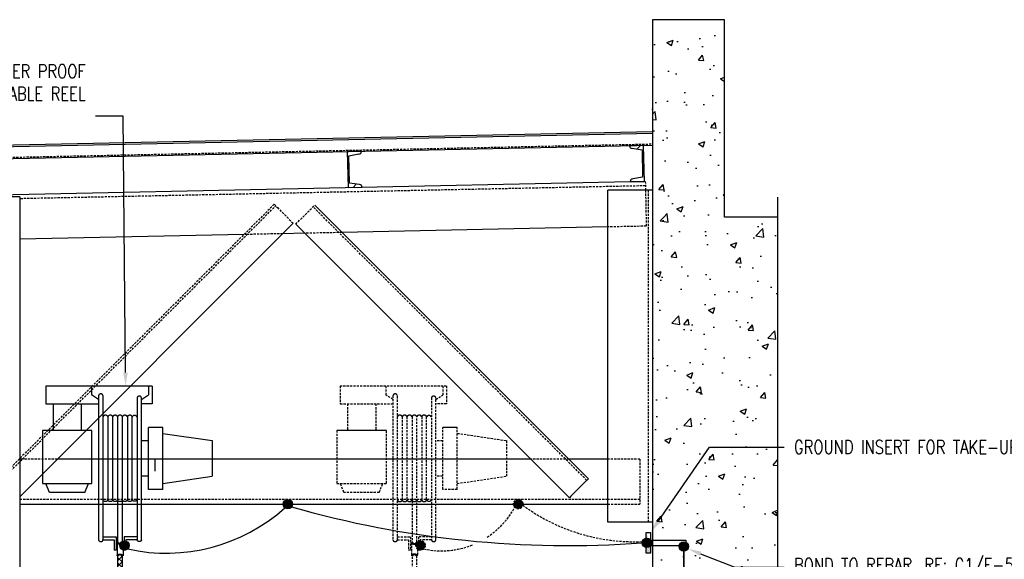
# Model space of a CAD drawing. Header units: inches. Extents: x 0 to 819, y -149 to 56.
# Tile 12 of 13: x 516 to 625, y -4 to 56. Entities that reach past the tile are written whole.
import ezdxf
from ezdxf import colors
from ezdxf.entities.mleader import LeaderData, LeaderLine
from ezdxf.math import Vec2, Vec3

# ---------------------------------------------------------------- set-up
doc = ezdxf.new("R2010")
doc.units = ezdxf.units.IN
doc.header["$MEASUREMENT"] = 0
doc.linetypes.add('HIDDEN', pattern=[0.375, 0.25, -0.125])
for name, color, linetype in [('E-ANNO-TEXT', 2, 'Continuous'), ('E-DETL-GRPH', 3, 'Continuous'), ('G-Anno-Std-Scrn', 250, 'Continuous'), ('G-ANNO-STD-SCRN-HIDD', 250, 'HIDDEN')]:
    doc.layers.add(name, color=color, linetype=linetype)
doc.styles.add('Annotative', font='romans.shx', dxfattribs={"width": 0.8, "height": 0.125})
pattern_1 = [(50, (-246.8986, -185.8906), (7.1726, -0.62752), [0.75, -8.25]), (355, (-246.8986, -185.891), (-1.387513, 7.52192), [0.6, -6.6]), (100.4514, (-246.301, -185.943), (5.78509, 6.8944), [0.6374, -7.01142]), (46.1842, (-246.899, -183.891), (10.67241, -1.65519), [1.125, -12.375]), (96.6356, (-246.009, -184.029), (9.34662, 9.74119), [0.9561, -10.51714]), (351.1842, (-246.899, -183.891), (9.34662, 9.74119), [0.9, -9.9]), (21, (-245.8986, -184.3906), (5.96907, -4.02619), [0.75, -8.25]), (326, (-245.8986, -184.391), (2.433153, 7.2515), [0.6, -6.6]), (71.4514, (-245.401, -184.726), (8.402224, 3.22531), [0.6374, -7.01142]), (37.5, (-246.8986, -185.8906), (0.1215986, 3.3289385), [0, -6.52, 0, -6.7, 0, -6.625]), (7.5, (-246.8986, -185.8906), (2.630695, 3.944117), [0, -3.82, 0, -6.37, 0, -2.525]), (327.5, (-249.1286, -185.8906), (5.338224, -0.225549), [0, -2.5, 0, -7.8, 0, -10.35]), (317.5, (-250.1286, -185.8906), (5.831862, 1.00105), [0, -3.25, 0, -5.18, 0, -7.35])]
pattern_2 = [(45, (574.0264, -82.8906), (-2.37588, 2.37588), []), (45, (574.0264, -79.2906), (-2.37588, 2.37588), [])]

msp = doc.modelspace()

# ---------------------------------------------------------------- hatches: boundary and pattern name
at = {"layer": 'E-DETL-GRPH', "lineweight": -3}
h = msp.add_hatch(color=8, dxfattribs=at)
h.dxf.hatch_style = 1
h.paths.add_polyline_path([(546.2, 2.11, 1), (545.15, 2.11, 1)])
h = msp.add_hatch(color=8, dxfattribs=at)
h.dxf.hatch_style = 1
h.paths.add_polyline_path([(585.61, -3.36), (586.08, -3.36), (586.08, -2.53), (585.61, -1.06)])
h = msp.add_hatch(color=8, dxfattribs=at)
h.dxf.hatch_style = 1
h.paths.add_polyline_path([(528.01, -2.5, 1), (526.96, -2.5, 1)])
h = msp.add_hatch(color=8, dxfattribs=at)
h.dxf.hatch_style = 1
h.paths.add_polyline_path([(586.2, -2.21, 1), (585.15, -2.21, 1)])
h = msp.add_hatch(color=8, dxfattribs=at)
h.dxf.hatch_style = 1
h.paths.add_polyline_path([(590.32, -2.61, 1), (589.27, -2.61, 1)])
h = msp.add_hatch(dxfattribs=at)
h.set_pattern_fill('ANSI37', color=256, scale=3.5)
h.set_pattern_definition([(45, (-66.75683, 0), (-0.30935922, 0.30935922), []), (135, (-66.75683, 0), (-0.30935922, -0.30935922), [])])
edge = h.paths.add_edge_path()
edge.add_arc((528.75, -41.79), 2.04, 180.0001, 270.0001)
edge.add_line((528.75, -43.83), (540.18, -43.83))
edge.add_line((540.18, -43.83), (540.18, -43.29))
edge.add_line((540.18, -43.29), (528.75, -43.29))
edge.add_arc((528.75, -41.79), 1.5, 180.0001, 270.0001, ccw=False)
edge.add_line((527.25, -41.79), (527.25, -3.75))
edge.add_arc((526.98, -3.84), 0.288, 19.5312, 160.4688)
edge.add_line((526.71, -3.75), (526.71, -41.79))
at = {"layer": 'G-Anno-Std-Scrn', "lineweight": -3}
h = msp.add_hatch(dxfattribs=at)
h.set_pattern_fill('AR-CONC', color=256, style=0)
h.set_pattern_definition(pattern_1)
h.paths.add_polyline_path([(586.31, 34.11), (594.31, 34.11), (594.31, 56.11), (586.31, 56.11)])
h = msp.add_hatch(dxfattribs=at)
h.set_pattern_fill('FP_3', color=256, style=0, pattern_type=2)
h.set_pattern_definition(pattern_2)
h.paths.add_polyline_path([(583.82, 38.06), (585.4, 38.09), (585.31, 42.09), (583.73, 42.06), (583.83, 41.85), (584.04, 41.77), (585.14, 41.61), (585.2, 38.56), (584.11, 38.36), (583.9, 38.27)])
h = msp.add_hatch(dxfattribs=at)
h.set_pattern_fill('FP_3', color=256, style=0, pattern_type=2)
h.set_pattern_definition(pattern_2)
h.paths.add_polyline_path([(552.38, 37.41), (553.96, 37.44), (553.86, 37.65), (553.65, 37.73), (552.55, 37.88), (552.49, 40.94), (553.58, 41.14), (553.79, 41.23), (553.87, 41.44), (552.29, 41.41), (552.32, 40.21)])
h = msp.add_hatch(dxfattribs=at)
h.set_pattern_fill('AR-CONC', color=256, style=0)
h.set_pattern_definition(pattern_1)
h.paths.add_polyline_path([(586.31, -17.89), (600.23, -17.89), (600.23, 34.11), (586.31, 34.11), (586.31, -3.88)])
at = {"layer": 'G-ANNO-STD-SCRN-HIDD', "lineweight": -3}
h = msp.add_hatch(color=256, dxfattribs=at)
h.dxf.hatch_style = 1
h.paths.add_polyline_path([(571.87, 2.11, 1), (570.82, 2.11, 1)])

# ---------------------------------------------------------------- linework, layer by layer
at = {"layer": 'E-DETL-GRPH', "lineweight": -3}
for p, q in [((530.56, 15.27), (518.73, 15.27)), ((518.73, 15.27), (518.73, 13.3)), ((523.81, 15.27), (523.81, 14.28)), ((524.59, 13.79), (523.81, 14.28)), ((529.37, 13.79), (530.16, 14.28)), ((530.16, 15.27), (530.16, 14.28)), ((530.56, 15.27), (530.56, 13.3)), ((518.73, 13.3), (524.59, 13.3)), ((519.52, 13.3), (519.52, 10.33)), ((522.67, 13.3), (522.67, 10.33)), ((524.59, 14.2), (524.59, -1.87)), ((525.09, -1.87), (525.09, 14.2)), ((528.88, 13.95), (528.88, -1.87)), ((530.56, 13.3), (529.35, 13.3)), ((529.37, -1.87), (529.37, 13.95)), ((525.63, 11.83), (525.63, 2.62)), ((526.17, 2.62), (526.17, 11.83)), ((526.71, 11.83), (526.71, -2.08)), ((527.25, -2.08), (527.25, 11.83)), ((527.8, 11.83), (527.8, 2.62)), ((528.34, 2.62), (528.34, 11.8)), ((518.34, 10.33), (518.34, 4.41)), ((523.86, 10.33), (518.34, 10.33)), ((523.86, 4.41), (523.86, 10.33)), ((530.16, 3.75), (530.16, 10.66)), ((531.74, 10.66), (530.16, 10.66)), ((531.74, 3.75), (531.74, 10.66)), ((531.77, 10), (537.26, 9.19)), ((530.16, 9.18), (529.37, 9.18)), ((537.26, 9.19), (537.26, 5.22)), ((518.34, 4.41), (523.86, 4.41)), ((519.13, 3.42), (518.73, 4.41)), ((523.07, 3.42), (523.46, 4.41)), ((530.16, 5.23), (529.37, 5.23)), ((531.74, 4.41), (537.23, 5.22)), ((523.07, 3.42), (519.13, 3.42)), ((531.74, 3.75), (530.16, 3.75)), ((525.09, -1.54), (526.54, -1.54)), ((525.09, -1.87), (526.34, -1.87)), ((526.34, -1.87), (526.34, -3.02)), ((526.54, -1.54), (526.54, -3.02)), ((526.65, -2.17), (526.65, -3.65)), ((527.32, -2.17), (527.32, -3.65)), ((528.88, -1.54), (527.43, -1.54)), ((527.43, -1.54), (527.43, -3.02)), ((528.88, -1.87), (527.63, -1.87)), ((527.63, -1.87), (527.63, -3.02)), ((526.54, -3.02), (526.34, -3.02)), ((527.63, -3.02), (527.43, -3.02))]:
    msp.add_line(p, q, dxfattribs=at)
for points in [[(525.09, 14.2, 0.059372), (525.08, 14.24, 0.056924), (525.06, 14.28, 0.05343), (525.03, 14.32, 0.049731), (525, 14.35, 0.046464), (524.96, 14.37, 0.043989), (524.91, 14.39, 0.042469), (524.87, 14.39, 0.041958), (524.82, 14.39, 0.042469), (524.77, 14.39, 0.043989), (524.72, 14.37, 0.046464), (524.68, 14.35, 0.049731), (524.65, 14.32, 0.05343), (524.62, 14.28, 0.056924), (524.6, 14.24, 0.059372), (524.59, 14.2, 0.059372)], [(529.37, 13.95, 0.059372), (529.36, 13.99, 0.056924), (529.35, 14.03, 0.05343), (529.32, 14.06, 0.049731), (529.29, 14.09, 0.046464), (529.25, 14.12, 0.043989), (529.2, 14.13, 0.042469), (529.15, 14.14, 0.041958), (529.1, 14.14, 0.042469), (529.05, 14.13, 0.043989), (529.01, 14.12, 0.046464), (528.97, 14.09, 0.049731), (528.93, 14.06, 0.05343), (528.91, 14.03, 0.056924), (528.89, 13.99, 0.059372), (528.88, 13.95, 0.059372)], [(525.63, 11.83, 0.058305), (525.61, 11.87, 0.055226), (525.59, 11.92, 0.051535), (525.56, 11.95, 0.047994), (525.51, 11.98, 0.045095), (525.47, 12, 0.043088), (525.41, 12.02, 0.042071), (525.36, 12.02, 0.042071), (525.3, 12.02, 0.043088), (525.25, 12, 0.045095), (525.2, 11.98, 0.047994), (525.16, 11.95, 0.051535), (525.13, 11.92, 0.055226), (525.1, 11.87, 0.058305), (525.09, 11.83, 0.058305)], [(526.17, 11.83, 0.058305), (526.16, 11.87, 0.055226), (526.13, 11.92, 0.051535), (526.1, 11.95, 0.047994), (526.06, 11.98, 0.045095), (526.01, 12, 0.043088), (525.95, 12.02, 0.042071), (525.9, 12.02, 0.042071), (525.85, 12.02, 0.043088), (525.79, 12, 0.045095), (525.74, 11.98, 0.047994), (525.7, 11.95, 0.051535), (525.67, 11.92, 0.055226), (525.64, 11.87, 0.058305), (525.63, 11.83, 0.058305)], [(526.71, 11.83, 0.058305), (526.7, 11.87, 0.055226), (526.67, 11.92, 0.051535), (526.64, 11.95, 0.047994), (526.6, 11.98, 0.045095), (526.55, 12, 0.043088), (526.5, 12.02, 0.042071), (526.44, 12.02, 0.042071), (526.39, 12.02, 0.043088), (526.33, 12, 0.045095), (526.29, 11.98, 0.047994), (526.24, 11.95, 0.051535), (526.21, 11.92, 0.055226), (526.19, 11.87, 0.058305), (526.17, 11.83, 0.058305)], [(527.25, 11.83, 0.058305), (527.24, 11.87, 0.055226), (527.22, 11.92, 0.051535), (527.18, 11.95, 0.047994), (527.14, 11.98, 0.045095), (527.09, 12, 0.043088), (527.04, 12.02, 0.042071), (526.98, 12.02, 0.042071), (526.93, 12.02, 0.043088), (526.88, 12, 0.045095), (526.83, 11.98, 0.047994), (526.79, 11.95, 0.051535), (526.75, 11.92, 0.055226), (526.73, 11.87, 0.058305), (526.71, 11.83, 0.058305)], [(527.8, 11.83, 0.058305), (527.78, 11.87, 0.055226), (527.76, 11.92, 0.051535), (527.72, 11.95, 0.047994), (527.68, 11.98, 0.045095), (527.63, 12, 0.043088), (527.58, 12.02, 0.042071), (527.53, 12.02, 0.042071), (527.47, 12.02, 0.043088), (527.42, 12, 0.045095), (527.37, 11.98, 0.047994), (527.33, 11.95, 0.051535), (527.29, 11.92, 0.055226), (527.27, 11.87, 0.058305), (527.25, 11.83, 0.058305)], [(528.34, 11.83, 0.058305), (528.32, 11.87, 0.055226), (528.3, 11.92, 0.051535), (528.27, 11.95, 0.047994), (528.22, 11.98, 0.045095), (528.17, 12, 0.043088), (528.12, 12.02, 0.042071), (528.07, 12.02, 0.042071), (528.01, 12.02, 0.043088), (527.96, 12, 0.045095), (527.91, 11.98, 0.047994), (527.87, 11.95, 0.051535), (527.84, 11.92, 0.055226), (527.81, 11.87, 0.058305), (527.8, 11.83, 0.058305)], [(528.88, 11.8, 0.058305), (528.87, 11.84, 0.055226), (528.84, 11.88, 0.051535), (528.81, 11.92, 0.047994), (528.77, 11.95, 0.045095), (528.72, 11.97, 0.043088), (528.66, 11.98, 0.042071), (528.61, 11.99, 0.042071), (528.55, 11.98, 0.043088), (528.5, 11.97, 0.045095), (528.45, 11.95, 0.047994), (528.41, 11.92, 0.051535), (528.38, 11.88, 0.055226), (528.35, 11.84, 0.058305), (528.34, 11.8, 0.058305)], [(525.63, 2.58, -0.058305), (525.61, 2.54, -0.055226), (525.59, 2.5, -0.051535), (525.56, 2.46, -0.047994), (525.51, 2.43, -0.045095), (525.47, 2.41, -0.043088), (525.41, 2.4, -0.042071), (525.36, 2.39, -0.042071), (525.3, 2.4, -0.043088), (525.25, 2.41, -0.045095), (525.2, 2.43, -0.047994), (525.16, 2.46, -0.051535), (525.13, 2.5, -0.055226), (525.1, 2.54, -0.058305), (525.09, 2.58, -0.058305)], [(526.17, 2.58, -0.058305), (526.16, 2.54, -0.055226), (526.13, 2.5, -0.051535), (526.1, 2.46, -0.047994), (526.06, 2.43, -0.045095), (526.01, 2.41, -0.043088), (525.95, 2.4, -0.042071), (525.9, 2.39, -0.042071), (525.85, 2.4, -0.043088), (525.79, 2.41, -0.045095), (525.74, 2.43, -0.047994), (525.7, 2.46, -0.051535), (525.67, 2.5, -0.055226), (525.64, 2.54, -0.058305), (525.63, 2.58, -0.058305)], [(526.71, 2.58, -0.058305), (526.7, 2.54, -0.055226), (526.67, 2.5, -0.051535), (526.64, 2.46, -0.047994), (526.6, 2.43, -0.045095), (526.55, 2.41, -0.043088), (526.5, 2.4, -0.042071), (526.44, 2.39, -0.042071), (526.39, 2.4, -0.043088), (526.33, 2.41, -0.045095), (526.29, 2.43, -0.047994), (526.24, 2.46, -0.051535), (526.21, 2.5, -0.055226), (526.19, 2.54, -0.058305), (526.17, 2.58, -0.058305)], [(527.25, 2.58, -0.058305), (527.24, 2.54, -0.055226), (527.22, 2.5, -0.051535), (527.18, 2.46, -0.047994), (527.14, 2.43, -0.045095), (527.09, 2.41, -0.043088), (527.04, 2.4, -0.042071), (526.98, 2.39, -0.042071), (526.93, 2.4, -0.043088), (526.88, 2.41, -0.045095), (526.83, 2.43, -0.047994), (526.79, 2.46, -0.051535), (526.75, 2.5, -0.055226), (526.73, 2.54, -0.058305), (526.71, 2.58, -0.058305)], [(527.8, 2.58, -0.058305), (527.78, 2.54, -0.055226), (527.76, 2.5, -0.051535), (527.72, 2.46, -0.047994), (527.68, 2.43, -0.045095), (527.63, 2.41, -0.043088), (527.58, 2.4, -0.042071), (527.53, 2.39, -0.042071), (527.47, 2.4, -0.043088), (527.42, 2.41, -0.045095), (527.37, 2.43, -0.047994), (527.33, 2.46, -0.051535), (527.29, 2.5, -0.055226), (527.27, 2.54, -0.058305), (527.25, 2.58, -0.058305)], [(528.34, 2.58, -0.058305), (528.32, 2.54, -0.055226), (528.3, 2.5, -0.051535), (528.27, 2.46, -0.047994), (528.22, 2.43, -0.045095), (528.17, 2.41, -0.043088), (528.12, 2.4, -0.042071), (528.07, 2.39, -0.042071), (528.01, 2.4, -0.043088), (527.96, 2.41, -0.045095), (527.91, 2.43, -0.047994), (527.87, 2.46, -0.051535), (527.84, 2.5, -0.055226), (527.81, 2.54, -0.058305), (527.8, 2.58, -0.058305)], [(528.88, 2.62, -0.058305), (528.87, 2.57, -0.055226), (528.84, 2.53, -0.051535), (528.81, 2.5, -0.047994), (528.77, 2.47, -0.045095), (528.72, 2.44, -0.043088), (528.66, 2.43, -0.042071), (528.61, 2.43, -0.042071), (528.55, 2.43, -0.043088), (528.5, 2.44, -0.045095), (528.45, 2.47, -0.047994), (528.41, 2.5, -0.051535), (528.38, 2.53, -0.055226), (528.35, 2.57, -0.058305), (528.34, 2.62, -0.058305)], [(526.65, -2.17, 0.052334), (526.68, -2.22, 0.048901), (526.73, -2.26, 0.045697), (526.78, -2.3, 0.043107), (526.85, -2.33, 0.041322), (526.91, -2.34, 0.040418), (526.98, -2.35, 0.040418), (527.05, -2.34, 0.041322), (527.12, -2.33, 0.043107), (527.19, -2.3, 0.045697), (527.24, -2.26, 0.048901), (527.29, -2.22, 0.052334), (527.32, -2.17, 0.052334)], [(527.25, -2.08, -0.058305), (527.24, -2.12, -0.055226), (527.22, -2.16, -0.051535), (527.18, -2.2, -0.047994), (527.14, -2.23, -0.045095), (527.09, -2.25, -0.043088), (527.04, -2.27, -0.042071), (526.98, -2.27, -0.042071), (526.93, -2.27, -0.043088), (526.88, -2.25, -0.045095), (526.83, -2.23, -0.047994), (526.79, -2.2, -0.051535), (526.75, -2.16, -0.055226), (526.73, -2.12, -0.058305), (526.71, -2.08, -0.058305)], [(529.37, -1.87, -0.059372), (529.36, -1.91, -0.056924), (529.35, -1.95, -0.05343), (529.32, -1.99, -0.049731), (529.29, -2.02, -0.046464), (529.25, -2.04, -0.043989), (529.2, -2.06, -0.042469), (529.15, -2.06, -0.041958), (529.1, -2.06, -0.042469), (529.05, -2.06, -0.043989), (529.01, -2.04, -0.046464), (528.97, -2.02, -0.049731), (528.93, -1.99, -0.05343), (528.91, -1.95, -0.056924), (528.89, -1.91, -0.059372), (528.88, -1.87, -0.059372)], [(526.65, -3.65, -0.052334), (526.68, -3.59, -0.048901), (526.73, -3.55, -0.045697), (526.78, -3.51, -0.043107), (526.85, -3.48, -0.041322), (526.91, -3.47, -0.040418), (526.98, -3.46, -0.040418), (527.05, -3.47, -0.041322), (527.12, -3.48, -0.043107), (527.19, -3.51, -0.045697), (527.24, -3.55, -0.048901), (527.29, -3.59, -0.052334), (527.32, -3.65, -0.052334)], [(540.18, -43.29), (528.75, -43.29, -0.414215), (527.25, -41.79), (527.25, -3.75, 0.706322), (526.71, -3.75), (526.71, -41.79, 0.414215), (528.75, -43.83), (540.18, -43.83)]]:
    msp.add_lwpolyline(points, format="xyb", dxfattribs=at)
msp.add_lwpolyline([(586.08, -2.53), (586.08, -3.36), (585.61, -3.36), (585.61, -1.06), (586.08, -1.06), (586.08, -1.9), (590.02, -1.9), (590.02, -2.53)], close=True, dxfattribs=at)
at = {"layer": 'E-DETL-GRPH', "lineweight": -3, "const_width": 0.2}
msp.add_lwpolyline([(589.79, -3.13), (589.79, -53.98)], dxfattribs=at)
at = {"layer": 'E-DETL-GRPH', "lineweight": -3}
for centre in [(545.68, 2.11), (527.48, -2.5), (585.67, -2.21), (589.79, -2.61)]:
    msp.add_circle(centre, 0.526, dxfattribs=at)
for centre, radius, start, end in [((532.13, 16.43), 19.79, 257.4848, 311.8993), ((576.95, 110.11), 112.62, 254.1027, 274.1766), ((524.77, -1.86), 0.176, 184.554, 198.145), ((524.78, -1.86), 0.187, 198.1872, 211.219), ((524.8, -1.85), 0.206, 211.2364, 223.4699), ((524.81, -1.83), 0.229, 223.4652, 234.8534), ((524.83, -1.81), 0.253, 234.8346, 245.4757), ((524.84, -1.79), 0.275, 245.45, 255.525), ((524.84, -1.78), 0.29, 255.4966, 265.2239), ((524.84, -1.77), 0.295, 265.1948, 274.8052), ((524.84, -1.78), 0.29, 274.7761, 284.5034), ((524.85, -1.79), 0.275, 284.475, 294.5501), ((524.85, -1.81), 0.253, 294.5243, 305.1654), ((524.87, -1.83), 0.229, 305.1466, 316.5348), ((524.89, -1.85), 0.206, 316.5301, 328.7636), ((524.9, -1.86), 0.187, 328.781, 341.8128), ((524.91, -1.86), 0.176, 341.855, 355.446)]:
    msp.add_arc(centre, radius, start, end, dxfattribs=at)
at = {"layer": 'G-Anno-Std-Scrn', "lineweight": -3}
for p, q in [((594.31, 56.11), (586.31, 56.11)), ((586.31, 56.11), (586.31, -31.89)), ((594.31, 34.11), (594.31, 56.11)), ((586.31, 43.61), (500.81, 41.83)), ((500.81, 41.68), (586.31, 43.46)), ((500.81, 40.33), (586.31, 42.11)), ((585.31, 42.09), (583.73, 42.06)), ((584.03, 41.77), (584.04, 41.77)), ((584.04, 41.77), (585.14, 41.61)), ((585.4, 38.09), (585.31, 42.09)), ((585.31, 42.09), (585.32, 42.09)), ((553.87, 41.44), (552.29, 41.41)), ((552.29, 41.41), (552.38, 37.41)), ((552.49, 40.94), (553.58, 41.14)), ((552.55, 37.88), (552.49, 40.94)), ((585.14, 41.61), (585.2, 38.56)), ((585.2, 38.56), (584.11, 38.36)), ((511.91, 36.57), (583.82, 38.06)), ((552.38, 37.41), (553.96, 37.44)), ((553.65, 37.73), (552.55, 37.88)), ((583.82, 38.06), (585.4, 38.09)), ((585.4, 38.09), (585.4, 38.09)), ((515.81, 36.36), (506.81, 36.36)), ((515.81, 36.36), (515.81, 7.19)), ((581.31, 0.11), (581.31, 37.11)), ((586.31, 37.11), (581.31, 37.11)), ((579.16, 4.94), (548.67, 35.43)), ((600.23, 34.11), (594.31, 34.11)), ((515.81, 2.94), (546.28, 33.41)), ((546.55, 33.31), (577.04, 2.82)), ((581.31, 33.01), (551.71, 32.39)), ((540.78, 32.16), (515.81, 31.64)), ((547.55, 32.3), (545.12, 32.25)), ((556.65, 10.33), (551.13, 10.33)), ((564.53, 10.66), (562.95, 10.66)), ((515.81, 7.18), (515.81, 6.83)), ((515.81, 6.83), (515.81, -53.89)), ((572.74, 7.11), (519.98, 7.11)), ((530.88, 5.8), (530.88, 7.11)), ((581.31, 7.11), (576.99, 7.11)), ((578.81, 4.58), (577.22, 2.99)), ((579.16, 4.94), (578.81, 4.58)), ((515.81, 2.11), (581.31, 2.11)), ((586.31, 0.11), (581.31, 0.11))]:
    msp.add_line(p, q, dxfattribs=at)
msp.add_lwpolyline([(600.23, 36.31), (600.23, -8.89), (601.73, -9.39), (598.73, -10.39), (600.23, -10.89), (600.23, -56.09)], dxfattribs=at)
for centre, radius, start, end in [((584.03, 42.06), 0.296, 181.19, 271.19), ((553.58, 41.43), 0.296, 271.19, 1.19), ((553.66, 37.43), 0.296, 1.19, 91.19), ((584.11, 38.06), 0.296, 91.19, 181.19), ((557.62, -1.81), 0.253, 234.8346, 245.4757), ((557.63, -1.79), 0.275, 245.45, 255.525), ((557.63, -1.78), 0.29, 255.4966, 265.2239), ((557.63, -1.77), 0.295, 265.1948, 274.8052)]:
    msp.add_arc(centre, radius, start, end, dxfattribs=at)
at = {"layer": 'G-ANNO-STD-SCRN-HIDD', "lineweight": -3}
for p, q in [((500.81, 40.48), (586.31, 42.26)), ((585.51, 37.59), (515.81, 36.15)), ((583.82, 38.06), (585.39, 38.09)), ((585.4, 38.09), (585.5, 38.09)), ((585.5, 38.09), (585.52, 37.11)), ((585.52, 37.11), (585.6, 33.09)), ((585.81, 37.11), (585.81, 0.11)), ((544.16, 35.53), (513.56, 4.94)), ((513.74, 4.76), (544.33, 35.36)), ((544.16, 35.53), (544.51, 35.18)), ((544.51, 35.18), (546.1, 33.59)), ((546.55, 33.31), (548.67, 35.43)), ((578.98, 4.76), (548.49, 35.25)), ((546.1, 33.59), (546.28, 33.41)), ((585.6, 33.09), (581.31, 33.01)), ((541.14, 32.17), (540.79, 32.16)), ((545.12, 32.25), (541.15, 32.17)), ((551.36, 32.38), (547.55, 32.3)), ((551.71, 32.39), (551.36, 32.38)), ((563.35, 15.27), (551.52, 15.27)), ((551.52, 15.27), (551.52, 13.3)), ((556.6, 15.27), (556.6, 14.28)), ((557.39, 13.79), (556.6, 14.28)), ((562.17, 13.79), (562.95, 14.28)), ((562.95, 15.27), (562.95, 14.28)), ((563.35, 15.27), (563.35, 13.3)), ((551.52, 13.3), (557.39, 13.3)), ((552.31, 13.3), (552.31, 10.33)), ((555.47, 13.3), (555.47, 10.33)), ((557.39, 14.2), (557.39, -1.87)), ((557.88, -1.87), (557.88, 14.2)), ((561.67, 13.95), (561.67, -1.87)), ((563.35, 13.3), (562.14, 13.3)), ((562.17, -1.87), (562.17, 13.95)), ((558.42, 11.83), (558.42, 2.62)), ((558.96, 2.62), (558.96, 11.83)), ((559.51, 11.83), (559.51, -2.08)), ((560.05, -2.08), (560.05, 11.83)), ((560.59, 11.83), (560.59, 2.62)), ((561.13, 2.62), (561.13, 11.8)), ((551.13, 10.33), (551.13, 4.41)), ((556.65, 4.41), (556.65, 10.33)), ((562.95, 3.75), (562.95, 10.66)), ((564.53, 3.75), (564.53, 10.66)), ((564.56, 10), (570.05, 9.19)), ((562.95, 9.18), (562.17, 9.18)), ((570.05, 9.19), (570.05, 5.22)), ((516.08, 7.11), (515.81, 7.11)), ((519.97, 7.11), (516.09, 7.11)), ((576.63, 7.11), (572.75, 7.11)), ((576.99, 7.11), (576.64, 7.11)), ((584.9, 7.11), (581.31, 7.11)), ((584.9, 7.11), (584.9, 2.11)), ((551.13, 4.41), (556.65, 4.41)), ((551.92, 3.42), (551.52, 4.41)), ((555.86, 3.42), (556.25, 4.41)), ((562.95, 5.23), (562.17, 5.23)), ((564.53, 4.41), (570.02, 5.22)), ((555.86, 3.42), (551.92, 3.42)), ((564.53, 3.75), (562.95, 3.75)), ((581.31, 2.61), (515.81, 2.61)), ((577.22, 2.99), (577.04, 2.82)), ((584.9, 2.61), (581.31, 2.61)), ((581.31, 2.11), (584.9, 2.11)), ((557.88, -1.54), (559.33, -1.54)), ((557.88, -1.87), (559.13, -1.87)), ((559.13, -1.87), (559.13, -3.02)), ((559.33, -1.54), (559.33, -3.02)), ((559.44, -2.17), (559.44, -3.65)), ((560.11, -2.17), (560.11, -3.65)), ((561.67, -1.54), (560.22, -1.54)), ((560.22, -1.54), (560.22, -3.02)), ((561.67, -1.87), (560.42, -1.87)), ((560.42, -1.87), (560.42, -3.02)), ((559.33, -3.02), (559.13, -3.02)), ((560.42, -3.02), (560.22, -3.02))]:
    msp.add_line(p, q, dxfattribs=at)
for points in [[(557.88, 14.2, 0.059372), (557.87, 14.24, 0.056924), (557.85, 14.28, 0.05343), (557.83, 14.32, 0.049731), (557.79, 14.35, 0.046464), (557.75, 14.37, 0.043989), (557.71, 14.39, 0.042469), (557.66, 14.39, 0.041958), (557.61, 14.39, 0.042469), (557.56, 14.39, 0.043989), (557.52, 14.37, 0.046464), (557.47, 14.35, 0.049731), (557.44, 14.32, 0.05343), (557.41, 14.28, 0.056924), (557.4, 14.24, 0.059372), (557.39, 14.2, 0.059372)], [(562.17, 13.95, 0.059372), (562.16, 13.99, 0.056924), (562.14, 14.03, 0.05343), (562.11, 14.06, 0.049731), (562.08, 14.09, 0.046464), (562.04, 14.12, 0.043989), (561.99, 14.13, 0.042469), (561.94, 14.14, 0.041958), (561.9, 14.14, 0.042469), (561.85, 14.13, 0.043989), (561.8, 14.12, 0.046464), (561.76, 14.09, 0.049731), (561.73, 14.06, 0.05343), (561.7, 14.03, 0.056924), (561.68, 13.99, 0.059372), (561.67, 13.95, 0.059372)], [(558.42, 11.83, 0.058305), (558.41, 11.87, 0.055226), (558.38, 11.92, 0.051535), (558.35, 11.95, 0.047994), (558.31, 11.98, 0.045095), (558.26, 12, 0.043088), (558.21, 12.02, 0.042071), (558.15, 12.02, 0.042071), (558.1, 12.02, 0.043088), (558.04, 12, 0.045095), (558, 11.98, 0.047994), (557.95, 11.95, 0.051535), (557.92, 11.92, 0.055226), (557.89, 11.87, 0.058305), (557.88, 11.83, 0.058305)], [(558.96, 11.83, 0.058305), (558.95, 11.87, 0.055226), (558.92, 11.92, 0.051535), (558.89, 11.95, 0.047994), (558.85, 11.98, 0.045095), (558.8, 12, 0.043088), (558.75, 12.02, 0.042071), (558.69, 12.02, 0.042071), (558.64, 12.02, 0.043088), (558.59, 12, 0.045095), (558.54, 11.98, 0.047994), (558.5, 11.95, 0.051535), (558.46, 11.92, 0.055226), (558.44, 11.87, 0.058305), (558.42, 11.83, 0.058305)], [(559.51, 11.83, 0.058305), (559.49, 11.87, 0.055226), (559.47, 11.92, 0.051535), (559.43, 11.95, 0.047994), (559.39, 11.98, 0.045095), (559.34, 12, 0.043088), (559.29, 12.02, 0.042071), (559.24, 12.02, 0.042071), (559.18, 12.02, 0.043088), (559.13, 12, 0.045095), (559.08, 11.98, 0.047994), (559.04, 11.95, 0.051535), (559, 11.92, 0.055226), (558.98, 11.87, 0.058305), (558.96, 11.83, 0.058305)], [(560.05, 11.83, 0.058305), (560.03, 11.87, 0.055226), (560.01, 11.92, 0.051535), (559.97, 11.95, 0.047994), (559.93, 11.98, 0.045095), (559.88, 12, 0.043088), (559.83, 12.02, 0.042071), (559.78, 12.02, 0.042071), (559.72, 12.02, 0.043088), (559.67, 12, 0.045095), (559.62, 11.98, 0.047994), (559.58, 11.95, 0.051535), (559.55, 11.92, 0.055226), (559.52, 11.87, 0.058305), (559.51, 11.83, 0.058305)], [(560.59, 11.83, 0.058305), (560.58, 11.87, 0.055226), (560.55, 11.92, 0.051535), (560.52, 11.95, 0.047994), (560.47, 11.98, 0.045095), (560.43, 12, 0.043088), (560.37, 12.02, 0.042071), (560.32, 12.02, 0.042071), (560.26, 12.02, 0.043088), (560.21, 12, 0.045095), (560.16, 11.98, 0.047994), (560.12, 11.95, 0.051535), (560.09, 11.92, 0.055226), (560.06, 11.87, 0.058305), (560.05, 11.83, 0.058305)], [(561.13, 11.83, 0.058305), (561.12, 11.87, 0.055226), (561.09, 11.92, 0.051535), (561.06, 11.95, 0.047994), (561.02, 11.98, 0.045095), (560.97, 12, 0.043088), (560.92, 12.02, 0.042071), (560.86, 12.02, 0.042071), (560.81, 12.02, 0.043088), (560.75, 12, 0.045095), (560.71, 11.98, 0.047994), (560.66, 11.95, 0.051535), (560.63, 11.92, 0.055226), (560.6, 11.87, 0.058305), (560.59, 11.83, 0.058305)], [(561.67, 11.8, 0.058305), (561.66, 11.84, 0.055226), (561.63, 11.88, 0.051535), (561.6, 11.92, 0.047994), (561.56, 11.95, 0.045095), (561.51, 11.97, 0.043088), (561.46, 11.98, 0.042071), (561.4, 11.99, 0.042071), (561.35, 11.98, 0.043088), (561.3, 11.97, 0.045095), (561.25, 11.95, 0.047994), (561.21, 11.92, 0.051535), (561.17, 11.88, 0.055226), (561.15, 11.84, 0.058305), (561.13, 11.8, 0.058305)], [(558.42, 2.58, -0.058305), (558.41, 2.54, -0.055226), (558.38, 2.5, -0.051535), (558.35, 2.46, -0.047994), (558.31, 2.43, -0.045095), (558.26, 2.41, -0.043088), (558.21, 2.4, -0.042071), (558.15, 2.39, -0.042071), (558.1, 2.4, -0.043088), (558.04, 2.41, -0.045095), (558, 2.43, -0.047994), (557.95, 2.46, -0.051535), (557.92, 2.5, -0.055226), (557.89, 2.54, -0.058305), (557.88, 2.58, -0.058305)], [(558.96, 2.58, -0.058305), (558.95, 2.54, -0.055226), (558.92, 2.5, -0.051535), (558.89, 2.46, -0.047994), (558.85, 2.43, -0.045095), (558.8, 2.41, -0.043088), (558.75, 2.4, -0.042071), (558.69, 2.39, -0.042071), (558.64, 2.4, -0.043088), (558.59, 2.41, -0.045095), (558.54, 2.43, -0.047994), (558.5, 2.46, -0.051535), (558.46, 2.5, -0.055226), (558.44, 2.54, -0.058305), (558.42, 2.58, -0.058305)], [(559.51, 2.58, -0.058305), (559.49, 2.54, -0.055226), (559.47, 2.5, -0.051535), (559.43, 2.46, -0.047994), (559.39, 2.43, -0.045095), (559.34, 2.41, -0.043088), (559.29, 2.4, -0.042071), (559.24, 2.39, -0.042071), (559.18, 2.4, -0.043088), (559.13, 2.41, -0.045095), (559.08, 2.43, -0.047994), (559.04, 2.46, -0.051535), (559, 2.5, -0.055226), (558.98, 2.54, -0.058305), (558.96, 2.58, -0.058305)], [(560.05, 2.58, -0.058305), (560.03, 2.54, -0.055226), (560.01, 2.5, -0.051535), (559.97, 2.46, -0.047994), (559.93, 2.43, -0.045095), (559.88, 2.41, -0.043088), (559.83, 2.4, -0.042071), (559.78, 2.39, -0.042071), (559.72, 2.4, -0.043088), (559.67, 2.41, -0.045095), (559.62, 2.43, -0.047994), (559.58, 2.46, -0.051535), (559.55, 2.5, -0.055226), (559.52, 2.54, -0.058305), (559.51, 2.58, -0.058305)], [(560.59, 2.58, -0.058305), (560.58, 2.54, -0.055226), (560.55, 2.5, -0.051535), (560.52, 2.46, -0.047994), (560.47, 2.43, -0.045095), (560.43, 2.41, -0.043088), (560.37, 2.4, -0.042071), (560.32, 2.39, -0.042071), (560.26, 2.4, -0.043088), (560.21, 2.41, -0.045095), (560.16, 2.43, -0.047994), (560.12, 2.46, -0.051535), (560.09, 2.5, -0.055226), (560.06, 2.54, -0.058305), (560.05, 2.58, -0.058305)], [(561.13, 2.58, -0.058305), (561.12, 2.54, -0.055226), (561.09, 2.5, -0.051535), (561.06, 2.46, -0.047994), (561.02, 2.43, -0.045095), (560.97, 2.41, -0.043088), (560.92, 2.4, -0.042071), (560.86, 2.39, -0.042071), (560.81, 2.4, -0.043088), (560.75, 2.41, -0.045095), (560.71, 2.43, -0.047994), (560.66, 2.46, -0.051535), (560.63, 2.5, -0.055226), (560.6, 2.54, -0.058305), (560.59, 2.58, -0.058305)], [(561.67, 2.62, -0.058305), (561.66, 2.57, -0.055226), (561.63, 2.53, -0.051535), (561.6, 2.5, -0.047994), (561.56, 2.47, -0.045095), (561.51, 2.44, -0.043088), (561.46, 2.43, -0.042071), (561.4, 2.43, -0.042071), (561.35, 2.43, -0.043088), (561.3, 2.44, -0.045095), (561.25, 2.47, -0.047994), (561.21, 2.5, -0.051535), (561.17, 2.53, -0.055226), (561.15, 2.57, -0.058305), (561.13, 2.62, -0.058305)], [(560.11, -2.17, -0.052334), (560.08, -2.22, -0.048901), (560.03, -2.26, -0.045697), (559.98, -2.3, -0.043107), (559.92, -2.33, -0.041322), (559.85, -2.34, -0.040418), (559.78, -2.35, -0.040418), (559.71, -2.34, -0.041322), (559.64, -2.33, -0.043107), (559.58, -2.3, -0.045697), (559.52, -2.26, -0.048901), (559.47, -2.22, -0.052334), (559.44, -2.17, -0.052334)], [(560.05, -2.08, -0.058305), (560.03, -2.12, -0.055226), (560.01, -2.16, -0.051535), (559.97, -2.2, -0.047994), (559.93, -2.23, -0.045095), (559.88, -2.25, -0.043088), (559.83, -2.27, -0.042071), (559.78, -2.27, -0.042071), (559.72, -2.27, -0.043088), (559.67, -2.25, -0.045095), (559.62, -2.23, -0.047994), (559.58, -2.2, -0.051535), (559.55, -2.16, -0.055226), (559.52, -2.12, -0.058305), (559.51, -2.08, -0.058305)], [(562.17, -1.87, -0.059372), (562.16, -1.91, -0.056924), (562.14, -1.95, -0.05343), (562.11, -1.99, -0.049731), (562.08, -2.02, -0.046464), (562.04, -2.04, -0.043989), (561.99, -2.06, -0.042469), (561.94, -2.06, -0.041958), (561.9, -2.06, -0.042469), (561.85, -2.06, -0.043989), (561.8, -2.04, -0.046464), (561.76, -2.02, -0.049731), (561.73, -1.99, -0.05343), (561.7, -1.95, -0.056924), (561.68, -1.91, -0.059372), (561.67, -1.87, -0.059372)], [(560.11, -3.65, 0.052334), (560.08, -3.59, 0.048901), (560.03, -3.55, 0.045697), (559.98, -3.51, 0.043107), (559.92, -3.48, 0.041322), (559.85, -3.47, 0.040418), (559.78, -3.46, 0.040418), (559.71, -3.47, 0.041322), (559.64, -3.48, 0.043107), (559.58, -3.51, 0.045697), (559.52, -3.55, 0.048901), (559.47, -3.59, 0.052334), (559.44, -3.65, 0.052334)]]:
    msp.add_lwpolyline(points, format="xyb", dxfattribs=at)
msp.add_circle((571.34, 2.11), 0.526, dxfattribs=at)
for centre, radius, start, end in [((557.56, -1.86), 0.176, 184.554, 198.145), ((557.57, -1.86), 0.187, 198.1872, 211.219), ((557.59, -1.85), 0.206, 211.2364, 223.4699), ((557.61, -1.83), 0.229, 223.4652, 234.8534), ((557.63, -1.78), 0.29, 274.7761, 284.5034), ((557.64, -1.79), 0.275, 284.475, 294.5501), ((557.65, -1.81), 0.253, 294.5243, 305.1654), ((557.66, -1.83), 0.229, 305.1466, 316.5348), ((557.68, -1.85), 0.206, 316.5301, 328.7636), ((557.69, -1.86), 0.187, 328.781, 341.8128), ((557.71, -1.86), 0.176, 341.855, 355.446)]:
    msp.add_arc(centre, radius, start, end, dxfattribs=at)

# ---------------------------------------------------------------- next in the draw order: leaders
at = {"layer": 'E-ANNO-TEXT', "lineweight": -3}
ml = msp.add_multileader_mtext('Standard', dxfattribs=at)
ml.set_content('CONSTANT CABLE TENSION WEATHER PROOF \\PPOWER CABLE REEL', color=256, style='Annotative')
ml.set_leader_properties(color=1, linetype='ByLayer', lineweight=-1)
ml.build(insert=Vec2(0, 0))
ml.multileader.update_dxf_attribs({"text_right_attachment_type": 3, "dogleg_length": 0.13, "arrow_head_size": 1.5, "scale": 12})
ctx = ml.context
ctx.base_point, ctx.scale, ctx.char_height, ctx.arrow_head_size, ctx.landing_gap_size, ctx.plane_origin = Vec3(498.25, 50.36), 12, 1.5, 1.5, 1.08, Vec3(-428.8, -908.12)
ctx.right_attachment, ctx.text_align_type = 3, 2
notes = []
notes.append((ctx, [(1, (1, 1, 0), (527.34, 45.36), (-1, 0), 3.1, [(0, [(527.61, 15.27)], 0, [])])]))
ctx.mtext.insert, ctx.mtext.width, ctx.mtext.defined_height, ctx.mtext.alignment = Vec3(523.16, 51.11), 24.9438, 73.8, 3
ctx.mtext.has_bg_fill, ctx.mtext.bg_color, ctx.mtext.bg_scale_factor, ctx.mtext.bg_transparency, ctx.mtext.use_window_bg_color = 1, -1073741824, 1, 0, 1
ml = msp.add_multileader_mtext('Standard', dxfattribs=at)
ml.set_content('\\A1;TO SECONDARY GROUNDING RING RE: C1/E-508 FOR CONTINUATION ', color=256, style='Annotative')
ml.set_leader_properties(color=1, linetype='ByLayer', lineweight=-1)
ml.build(insert=Vec2(0, 0))
ml.multileader.update_dxf_attribs({"text_right_attachment_type": 3, "dogleg_length": 0.125, "arrow_head_size": 1.5, "scale": 12})
ctx = ml.context
ctx.base_point, ctx.scale, ctx.char_height, ctx.arrow_head_size, ctx.landing_gap_size, ctx.plane_origin = Vec3(583.75, -56.87), 12, 1.5, 1.5, 1.08, Vec3(-347.87, -971.27)
ctx.right_attachment = 3
notes.append((ctx, [(0, (0, 0, 0), (0, 0), (1, 0), 1, [])]))
ctx.mtext.insert, ctx.mtext.width, ctx.mtext.defined_height = Vec3(584.83, -56.12), 17.3511, 4.86
ctx.mtext.has_bg_fill, ctx.mtext.bg_color, ctx.mtext.bg_scale_factor, ctx.mtext.bg_transparency, ctx.mtext.use_window_bg_color = 1, -1073741824, 1, 0, 1
for ctx, leaders in notes:
    for number, flags, end, landing, length, lines in leaders:
        leader = LeaderData()
        leader.index, (leader.has_last_leader_line, leader.has_dogleg_vector, leader.attachment_direction) = number, flags
        leader.last_leader_point, leader.dogleg_vector, leader.dogleg_length = Vec3(end), Vec3(landing), length
        for number, points, colour, breaks in lines:
            line = LeaderLine()
            line.index, line.vertices, line.color, line.breaks = number, Vec3.list(points), colors.encode_raw_color(colour), breaks
            leader.lines.append(line)
        ctx.leaders.append(leader)

# ---------------------------------------------------------------- next in the draw order: hatches: boundary and pattern name
at = {"layer": 'G-ANNO-STD-SCRN-HIDD', "lineweight": -3}
h = msp.add_hatch(color=256, dxfattribs=at)
h.dxf.hatch_style = 1
h.paths.add_polyline_path([(561, -2.5, 1), (559.94, -2.5, 1)])

# ---------------------------------------------------------------- next in the draw order: linework, layer by layer
msp.add_lwpolyline([(570.18, -43.29), (561.55, -43.29, -0.414215), (560.05, -41.79), (560.05, -3.75, 0.706322), (559.51, -3.75), (559.51, -41.79, 0.414215), (561.55, -43.83), (570.18, -43.83)], format="xyb", dxfattribs=at)
msp.add_circle((560.47, -2.5), 0.526, dxfattribs=at)
for centre, radius, start, end in [((562.79, 6.2), 9.3, 303.2886, 331.4287), ((584.31, 19), 21.09, 233.8022, 272.3395), ((562.79, 6.2), 9.3, 257.8261, 292.2494)]:
    msp.add_arc(centre, radius, start, end, dxfattribs=at)

# ---------------------------------------------------------------- next in the draw order: leaders
at = {"layer": 'E-ANNO-TEXT', "lineweight": -3}
ml = msp.add_multileader_mtext('Standard', dxfattribs=at)
ml.set_content('\\A1;GROUND INSERT FOR TAKE-UP REEL GROUNDING. ', color=256, style='Annotative')
ml.set_leader_properties(color=1, linetype='ByLayer', lineweight=-1)
ml.build(insert=Vec2(0, 0))
ml.multileader.update_dxf_attribs({"text_right_attachment_type": 3, "dogleg_length": 0.125, "arrow_head_size": 1.5, "scale": 12})
ctx = ml.context
ctx.base_point, ctx.scale, ctx.char_height, ctx.arrow_head_size, ctx.landing_gap_size, ctx.plane_origin = Vec3(600.98, 8.47), 12, 1.5, 1.5, 1.08, Vec3(-338.48, -906.23)
ctx.right_attachment = 3
notes = []
notes.append((ctx, [(0, (1, 1, 0), (592.66, 8.47), (1, 0), 8.31, [(0, [(586.08, -1.06)], 0, [])])]))
ctx.mtext.insert, ctx.mtext.width, ctx.mtext.defined_height = Vec3(602.06, 9.22), 18.077, 4.86
ctx.mtext.has_bg_fill, ctx.mtext.bg_color, ctx.mtext.bg_scale_factor, ctx.mtext.bg_transparency, ctx.mtext.use_window_bg_color = 1, -1073741824, 1, 0, 1
ml = msp.add_multileader_mtext('Standard', dxfattribs=at)
ml.set_content('\\A1;BOND TO REBAR. RE: C1/E-508', color=256, style='Annotative')
ml.set_leader_properties(color=1, linetype='ByLayer', lineweight=-1)
ml.build(insert=Vec2(0, 0))
ml.multileader.update_dxf_attribs({"text_right_attachment_type": 3, "dogleg_length": 0.125, "arrow_head_size": 1.5, "scale": 12})
ctx = ml.context
ctx.base_point, ctx.scale, ctx.char_height, ctx.arrow_head_size, ctx.landing_gap_size, ctx.plane_origin = Vec3(600.98, -4.92), 12, 1.5, 1.5, 1.08, Vec3(-338.48, -926.1)
ctx.right_attachment = 3
notes.append((ctx, [(0, (1, 1, 0), (595.48, -4.92), (1, 0), 5.49, [(0, [(590.26, -2.87)], 0, [])])]))
ctx.mtext.insert, ctx.mtext.width, ctx.mtext.defined_height = Vec3(602.06, -3.92), 18.077, 4.86
ctx.mtext.has_bg_fill, ctx.mtext.bg_color, ctx.mtext.bg_scale_factor, ctx.mtext.bg_transparency, ctx.mtext.use_window_bg_color = 1, -1073741824, 1, 0, 1
for ctx, leaders in notes:
    for number, flags, end, landing, length, lines in leaders:
        leader = LeaderData()
        leader.index, (leader.has_last_leader_line, leader.has_dogleg_vector, leader.attachment_direction) = number, flags
        leader.last_leader_point, leader.dogleg_vector, leader.dogleg_length = Vec3(end), Vec3(landing), length
        for number, points, colour, breaks in lines:
            line = LeaderLine()
            line.index, line.vertices, line.color, line.breaks = number, Vec3.list(points), colors.encode_raw_color(colour), breaks
            leader.lines.append(line)
        ctx.leaders.append(leader)

doc.saveas('drawing.dxf')
